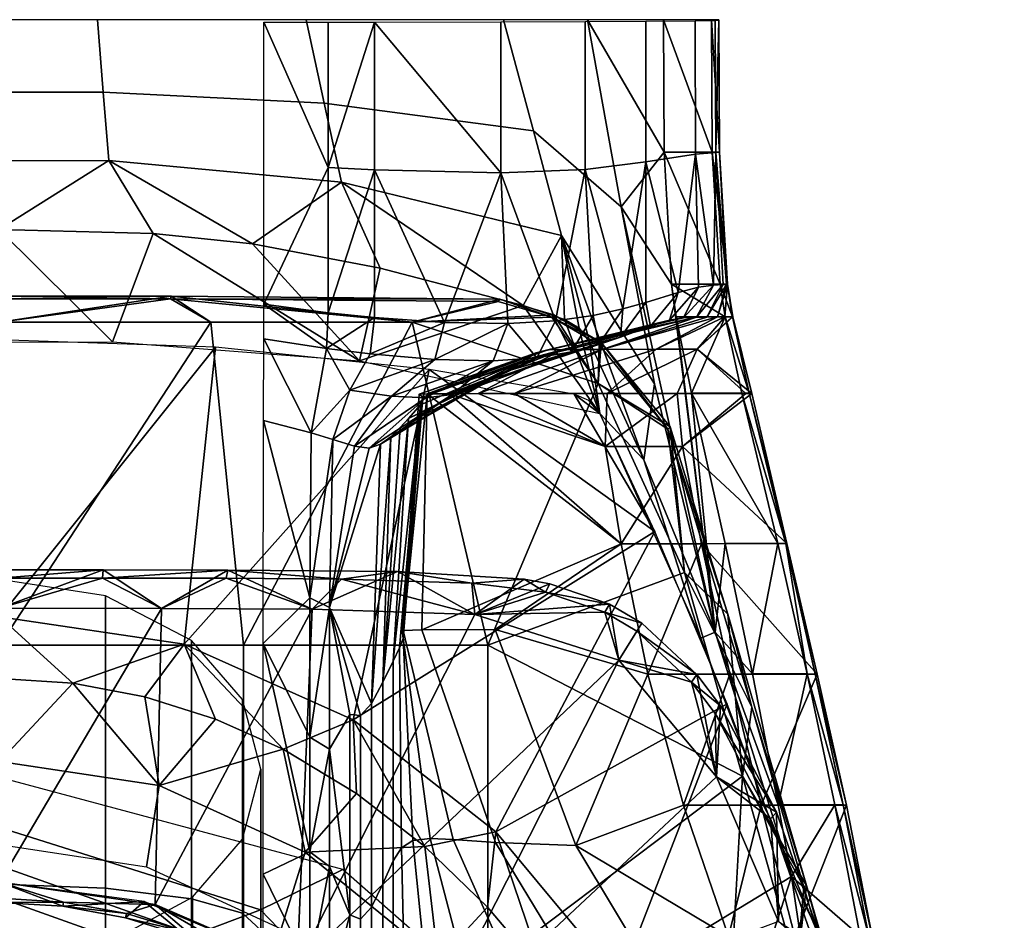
# Model space of a CAD drawing. Extents: x -182 to 182, y -525 to 0.
# Tile 8 of 8: x 4 to 182, y -163 to 0. Entities that reach past the tile are written whole.
import ezdxf

# ---------------------------------------------------------------- set-up
doc = ezdxf.new("R2010")
doc.units = 0
doc.header["$MEASUREMENT"] = 0
doc.layers.add('761510_KERAMIK', color=255, linetype='CONTINUOUS')
doc.layers.add('882461_KUNST_WEISS', color=255, linetype='CONTINUOUS')

msp = doc.modelspace()

# ---------------------------------------------------------------- meshes
at = {"layer": '761510_KERAMIK'}
mesh = msp.add_polyface(dxfattribs=at)
corners = [(-0.11, -37.88, 410.61), (20.43, -58.17, 399.93), (27.75, -38.59, 409.94), (65.06, -61.59, 399.93), (45.75, -40.47, 409.1), (68.81, -44.87, 407.68), (94.67, -51.64, 405.76), (-23.45, -58.28, 399.93), (18.76, -13.04, 410.23), (-20.69, -13.08, 410.15), (-21.78, -25.49, 410.13), (19.75, -25.43, 410.22), (58.68, -15.03, 407.97), (61.78, -29.29, 407.96), (17.71, 0.05, 410.25), (-19.53, 0.05, 410.16), (55.4, 0.05, 407.99), (91.11, 0.04, 404.64), (96.5, -20.01, 404.61), (47.76, -57.64, 54.93), (59.08, -59.41, 61.35), (56.35, -74.6, 61.33), (47.69, -72.39, 54.91), (63.33, -66.9, 71.55), (66.97, -60.37, 71.56), (60.25, -75.81, 71.54), (77.07, -68.27, 119.31), (70.82, -67.99, 93.25), (89.19, -61.6, 119.32), (78.66, -61.35, 93.26), (64.17, -77.06, 93.24), (81.8, -67.67, 144.2), (66.78, -77.37, 119.3), (85.71, -66.49, 168.51), (68.83, -76.7, 144.19), (73.89, -72.02, 210.59), (72.4, -73.69, 191.04), (91.48, -63.53, 210.6), (70.71, -75.36, 168.5), (88.89, -65.01, 191.05), (77.68, -63.2, 399.92), (39.04, -59.12, 399.93), (33.39, -112.84, 399.86), (-0.11, -57.8, 399.93), (0, -107.91, 399.87), (59.41, -52.93, 61.35), (47.77, -51.36, 54.93), (59.41, -26.68, 61.38), (59.41, -0.4, 61.41), (47.77, -0.4, 54.99), (59.08, -59.41, 61.35), (47.76, -57.64, 54.93), (67.78, -27.11, 71.59), (67.78, -0.39, 71.62), (67.78, -53.78, 71.56), (80.4, -54.66, 93.26), (90.61, -27.63, 116.12), (66.97, -60.37, 71.56), (78.66, -61.35, 93.26)]
mesh.append_faces([[corners[k] for k in face] for face in [(0, 1, 2), (2, 3, 4), (4, 3, 5), (5, 3, 6), (3, 2, 1), (1, 0, 7), (8, 9, 10, 11), (12, 8, 11, 13), (14, 15, 9, 8), (16, 14, 8, 12), (17, 16, 12, 18), (6, 13, 5), (5, 13, 4), (4, 11, 2), (2, 11, 0), (10, 0, 11), (11, 4, 13), (19, 20, 21), (21, 22, 19), (21, 20, 23), (20, 24, 23), (25, 21, 23), (26, 27, 28), (27, 23, 29), (23, 24, 29), (29, 28, 27), (23, 27, 25), (27, 26, 30), (26, 31, 32), (31, 33, 34), (35, 36, 37), (36, 38, 39), (38, 34, 33), (34, 32, 31), (32, 30, 26), (30, 25, 27), (40, 41, 42), (41, 43, 44), (45, 46, 47), (48, 47, 49), (46, 49, 47), (46, 45, 50), (50, 51, 46), (45, 47, 52), (47, 48, 53), (53, 52, 47), (52, 54, 45), (54, 52, 55), (52, 53, 56), (55, 52, 56), (57, 54, 55), (58, 57, 55), (57, 50, 54), (50, 45, 54)]])
mesh = msp.add_polyface(dxfattribs=at)
corners = [(94.67, -51.64, 405.76), (108.48, -71.16, 399.91), (102.12, -54.12, 405.11), (104.75, -55.72, 404.81), (106.66, -58.19, 404.59), (65.06, -61.59, 399.93), (96.5, -20.01, 404.61), (58.68, -15.03, 407.97), (61.78, -29.29, 407.96), (101.6, -38.97, 404.59), (106.24, 0.04, 402.29), (91.11, 0.04, 404.64), (112.37, -33.8, 402.25), (99.1, -59.6, 295.41), (96.97, -60.14, 260.64), (123.65, -53.82, 283.07), (95.15, -61.35, 239.19), (117.66, -55.34, 239.2), (91.48, -63.53, 210.6), (112.21, -57.32, 210.61), (88.89, -65.01, 191.05), (108.33, -58.65, 191.05), (85.71, -66.49, 168.51), (103.38, -59.99, 168.52), (81.8, -67.67, 144.2), (97.09, -61.06, 144.21), (77.07, -68.27, 119.31), (89.19, -61.6, 119.32), (70.71, -75.36, 168.5), (72.4, -73.69, 191.04), (73.89, -72.02, 210.59), (76.48, -68.19, 260.63), (75.87, -67.66, 283.05), (101.75, -59.58, 308.64), (77.27, -67.58, 295.4), (108.91, -59.55, 330.31), (86.49, -67.54, 319.38), (93.1, -67.53, 330.3), (81.24, -67.56, 308.63), (76.06, -69.55, 239.18), (108.48, -71.16, 399.91), (106.53, -68.79, 399.92), (103.86, -67.64, 399.92), (77.68, -63.2, 399.92), (118.44, -92.48, 399.89), (90.61, -0.35, 116.15), (105.82, -0.28, 162.9), (105.82, -27, 162.87), (90.61, -27.63, 116.12), (107.3, -53.43, 168.53), (100.48, -54.38, 144.21), (91.88, -54.87, 119.33), (80.4, -54.66, 93.26), (67.78, -0.39, 71.62), (78.66, -61.35, 93.26), (97.09, -61.06, 144.21), (103.38, -59.99, 168.52), (108.33, -58.65, 191.05), (89.19, -61.6, 119.32), (109.82, -67.5, 354.81), (109.45, -77.09, 354.79), (93.1, -67.53, 330.3), (77.27, -67.58, 295.4), (81.24, -67.56, 308.63), (112.38, -94.67, 354.77), (86.49, -67.54, 319.38)]
mesh.append_faces([[corners[k] for k in face] for face in [(0, 1, 2), (2, 1, 3), (3, 1, 4), (1, 0, 5), (6, 7, 8, 9), (10, 11, 6, 12), (4, 9, 3), (3, 9, 2), (2, 9, 0), (8, 0, 9), (13, 14, 15), (14, 16, 17), (16, 18, 19), (18, 20, 21), (20, 22, 23), (22, 24, 25), (24, 26, 27), (27, 25, 24), (25, 23, 22), (23, 21, 20), (21, 19, 18), (22, 20, 28), (20, 18, 29), (18, 16, 30), (16, 14, 31), (14, 13, 32), (13, 33, 34), (33, 35, 36), (37, 36, 35), (36, 38, 33), (38, 34, 33), (34, 32, 13), (32, 31, 14), (31, 39, 16), (39, 30, 16), (40, 41, 42), (42, 43, 44), (45, 46, 47, 48), (49, 50, 47), (50, 51, 48), (51, 52, 48), (53, 45, 48), (48, 47, 50), (52, 51, 54), (51, 50, 55), (50, 49, 56), (57, 56, 49), (56, 55, 50), (55, 58, 51), (58, 54, 51), (59, 60, 61), (62, 63, 64), (63, 65, 60), (65, 61, 60)]])
mesh = msp.add_polyface(dxfattribs=at)
corners = [(112.37, -33.8, 402.25), (96.5, -20.01, 404.61), (101.6, -38.97, 404.59), (118.4, -65.78, 402.21), (120, 0.04, 400), (106.24, 0.04, 402.29), (120.13, -23.87, 399.97), (121.47, -47.74, 399.94), (131.59, -47.78, 361.65), (130.14, -23.91, 361.68), (130.14, -23.91, 365.92), (130, -0.01, 361.7), (130, 0, 365.95), (131.59, -47.78, 365.89), (131.59, -47.75, 388.62), (130.14, -23.88, 388.65), (128.83, -23.87, 396.69), (130, 0.02, 388.67), (128.69, 0.03, 396.72), (130.27, -47.74, 396.66), (122.3, -53.63, 399.93), (131.16, -53.63, 396.65), (132.49, -53.64, 388.61), (132.56, -53.67, 365.88), (132.44, -53.67, 364.42), (131.59, -47.78, 365.89), (130.14, -23.91, 365.92), (131.59, -47.75, 388.62), (130, 0, 365.95), (130.14, -23.88, 388.65), (130, 0.02, 388.67), (132.49, -53.64, 388.61), (132.56, -53.67, 365.88), (125.75, -0.13, 258.2), (129.37, -0.07, 305.45), (129.48, -23.97, 305.42), (125.77, -24.28, 258.17), (116.82, -0.21, 210.68), (116.82, -25.64, 210.65), (105.82, -0.28, 162.9), (105.82, -27, 162.87), (131.59, -47.79, 354.83), (131.41, -47.82, 330.32), (130.14, -23.92, 354.86), (130.8, -47.84, 308.65), (129.05, -47.92, 283.08), (126.35, -48.3, 260.66), (122.64, -49.28, 239.2), (116.82, -51.04, 210.62), (112.65, -52.23, 191.06), (107.3, -53.43, 168.53), (130, -0.01, 354.89), (121.1, -54.25, 260.65), (123.65, -53.82, 283.07), (125.98, -53.73, 308.64), (127.84, -53.71, 330.31), (129.78, -53.68, 354.82), (130.14, -23.91, 361.68), (130, -0.01, 361.7), (131.59, -47.78, 361.65)]
mesh.append_faces([[corners[k] for k in face] for face in [(0, 1, 2, 3), (4, 5, 6), (6, 0, 7), (0, 6, 5), (8, 9, 10), (9, 11, 12), (12, 10, 9), (10, 13, 8), (14, 15, 16), (15, 17, 18), (18, 16, 15), (16, 19, 14), (19, 16, 6), (16, 18, 4), (4, 6, 16), (6, 7, 19), (20, 21, 7), (21, 19, 7), (19, 21, 22), (22, 14, 19), (13, 23, 24), (8, 13, 24), (25, 26, 27), (26, 28, 29), (30, 29, 28), (29, 27, 26), (27, 31, 32), (32, 25, 27), (33, 34, 35, 36), (37, 33, 36, 38), (39, 37, 38, 40), (41, 42, 43), (42, 44, 35), (44, 45, 35), (45, 46, 36), (46, 47, 36), (47, 48, 38), (48, 49, 38), (49, 50, 40), (51, 43, 35), (34, 51, 35), (36, 35, 45), (38, 36, 47), (40, 38, 49), (43, 42, 35), (47, 46, 52), (46, 45, 53), (45, 44, 54), (44, 42, 55), (42, 41, 56), (41, 43, 57), (43, 51, 58), (58, 57, 43), (57, 59, 41), (56, 41, 59)]])
mesh = msp.add_polyface(dxfattribs=at)
corners = [(106.66, -58.19, 404.59), (108.48, -71.16, 399.91), (116.46, -79.51, 403.29), (101.6, -38.97, 404.59), (122.3, -53.63, 399.93), (129.34, -110.63, 401.51), (125.08, -67.45, 399.92), (121.47, -47.74, 399.94), (118.4, -65.78, 402.21), (112.37, -33.8, 402.25), (140.67, -94.62, 396.6), (134.14, -67.46, 396.63), (131.16, -53.63, 396.65), (142.1, -94.63, 388.56), (135.5, -67.47, 388.59), (132.49, -53.64, 388.61), (135.99, -67.49, 365.87), (142.27, -94.65, 365.83), (123.41, -77.08, 361.61), (122.47, -67.5, 361.62), (134.87, -67.49, 364.4), (132.56, -53.67, 365.88), (126.07, -59.52, 361.63), (131.12, -53.68, 361.64), (132.44, -53.67, 364.42), (131.59, -47.78, 361.65), (129.78, -53.68, 354.82), (118.69, -59.53, 354.82), (108.91, -59.55, 330.31), (101.75, -59.58, 308.64), (125.98, -53.73, 308.64), (99.1, -59.6, 295.41), (112.21, -57.32, 210.61), (117.66, -55.34, 239.2), (95.15, -61.35, 239.19), (121.1, -54.25, 260.65), (96.97, -60.14, 260.64), (123.65, -53.82, 283.07), (127.84, -53.71, 330.31), (109.82, -67.5, 354.81), (93.1, -67.53, 330.3), (142.27, -94.65, 365.83), (135.99, -67.49, 365.87), (135.5, -67.47, 388.59), (132.49, -53.64, 388.61), (132.56, -53.67, 365.88), (118.44, -92.48, 399.89), (108.48, -71.16, 399.91), (103.86, -67.64, 399.92), (107.3, -53.43, 168.53), (112.65, -52.23, 191.06), (108.33, -58.65, 191.05), (116.82, -51.04, 210.62), (112.21, -57.32, 210.61), (122.64, -49.28, 239.2), (117.66, -55.34, 239.2), (129.78, -53.68, 354.82), (127.84, -53.71, 330.31), (131.41, -47.82, 330.32), (125.98, -53.73, 308.64), (130.8, -47.84, 308.65), (123.65, -53.82, 283.07), (129.05, -47.92, 283.08), (121.1, -54.25, 260.65), (126.35, -48.3, 260.66), (109.82, -67.5, 354.81), (118.69, -59.53, 354.82), (126.07, -59.52, 361.63), (131.12, -53.68, 361.64), (122.47, -67.5, 361.62), (131.59, -47.78, 361.65), (123.41, -77.08, 361.61), (109.45, -77.09, 354.79)]
mesh.append_faces([[corners[k] for k in face] for face in [(0, 1, 2), (2, 3, 0), (4, 5, 6), (7, 5, 4), (8, 5, 9), (3, 2, 8), (9, 5, 7), (10, 11, 6), (6, 11, 12), (12, 4, 6), (13, 14, 11), (12, 11, 14), (14, 15, 12), (16, 17, 18), (18, 19, 20), (20, 16, 18), (21, 16, 22), (16, 20, 22), (20, 19, 22), (22, 23, 24), (24, 21, 22), (24, 23, 25), (26, 27, 28), (28, 29, 30), (29, 31, 30), (32, 33, 34), (33, 35, 36), (35, 37, 36), (37, 30, 31), (30, 38, 28), (38, 26, 28), (27, 39, 40), (28, 27, 40), (41, 42, 43), (44, 43, 42), (42, 45, 44), (46, 47, 48), (49, 50, 51), (50, 52, 53), (52, 54, 55), (56, 57, 58), (57, 59, 60), (59, 61, 62), (61, 63, 64), (63, 55, 54), (55, 53, 52), (53, 51, 50), (65, 66, 67), (66, 56, 68), (68, 67, 66), (67, 69, 65), (68, 56, 70), (69, 71, 72), (72, 65, 69)]])
mesh = msp.add_polyface(dxfattribs=at)
corners = [(0, -107.91, 399.87), (33.39, -112.84, 399.86), (39.04, -59.12, 399.93), (63.9, -126.51, 399.85), (77.68, -63.2, 399.92), (63.9, -126.51, 399.85), (33.39, -112.84, 399.86), (51.24, -131.83, 392.43), (0, -107.91, 399.87), (13.22, -119.87, 392.36), (0, -119.03, 392.35), (26.28, -122.35, 392.37), (39.01, -126.36, 392.4), (64.53, -139.81, 392.49), (76.86, -149.38, 392.55), (0, -149.02, 317.51), (26.59, -153.06, 317.9), (28.88, -138.38, 355.14), (0, -134.02, 354.93), (0, -119.03, 392.35), (13.22, -119.87, 392.36), (26.28, -122.35, 392.37), (39.01, -126.36, 392.4), (51.24, -131.83, 392.43), (55.27, -150.44, 355.72), (64.53, -139.81, 392.49), (47.69, -72.39, 54.91), (56.35, -74.6, 61.33), (56.11, -104.47, 61.3), (56.11, -129.64, 61.27), (47.68, -112.69, 54.86), (56.11, -150.34, 61.25), (47.68, -154.41, 54.81), (72.32, -113.46, 238), (72.94, -111.78, 252.62), (74.71, -148.34, 252.58), (72.68, -149.63, 237.96), (71.12, -115.9, 220.25), (71.13, -151.99, 220.21), (69.3, -119.72, 192.85), (69.3, -156.14, 192.81), (67.26, -123.52, 159.9), (67.26, -160.36, 159.86), (65.23, -125.7, 126.65), (65.23, -162.53, 126.61), (63.3, -125.56, 97.92), (63.3, -161.73, 97.88), (59.64, -131.79, 71.48), (59.64, -106.17, 71.51), (60.25, -75.81, 71.54), (64.17, -77.06, 93.24), (66.78, -77.37, 119.3), (68.83, -76.7, 144.19), (70.71, -75.36, 168.5), (72.4, -73.69, 191.04), (73.89, -72.02, 210.59), (76.06, -69.55, 239.18), (59.64, -153.02, 71.46), (19.15, -104.09, 104.25), (0, -101.14, 101.85), (0, -156.2, 78.01), (19.15, -156.92, 81.35), (34.71, -112.19, 110.85), (34.71, -158.88, 90.52), (43.89, -122.82, 119.49), (43.89, -161.45, 102.54)]
mesh.append_faces([[corners[k] for k in face] for face in [(0, 1, 2), (1, 3, 4), (5, 6, 7), (6, 8, 9), (10, 9, 8), (9, 11, 6), (11, 12, 6), (12, 7, 6), (7, 13, 5), (13, 14, 5), (15, 16, 17, 18), (19, 18, 20), (20, 17, 21), (21, 17, 22), (22, 17, 23), (23, 24, 25), (24, 23, 17), (17, 20, 18), (26, 27, 28), (28, 29, 30), (29, 31, 30), (32, 30, 31), (30, 26, 28), (33, 34, 35, 36), (37, 33, 36, 38), (39, 37, 38, 40), (41, 39, 40, 42), (43, 41, 42, 44), (45, 43, 44, 46), (47, 48, 45), (48, 49, 50), (50, 51, 48), (51, 52, 48), (52, 53, 41), (53, 54, 39), (54, 55, 39), (55, 56, 37), (34, 33, 56), (33, 37, 56), (37, 39, 55), (39, 41, 53), (41, 43, 48), (43, 45, 48), (45, 46, 47), (48, 52, 41), (49, 48, 28), (48, 47, 29), (47, 57, 31), (31, 29, 47), (29, 28, 48), (28, 27, 49), (58, 59, 60, 61), (62, 58, 61, 63), (64, 62, 63, 65)]])
mesh = msp.add_polyface(dxfattribs=at)
corners = [(140.75, -141.87, 399.83), (129.34, -110.63, 401.51), (143.15, -154.84, 399.81), (116.46, -79.51, 403.29), (126.74, -111.73, 399.86), (108.48, -71.16, 399.91), (125.08, -67.45, 399.92), (131.16, -94.61, 399.88), (136.1, -118.21, 399.86), (118.4, -65.78, 402.21), (140.67, -94.62, 396.6), (145.96, -118.21, 396.57), (150.95, -141.88, 396.54), (134.14, -67.46, 396.63), (142.1, -94.63, 388.56), (152.48, -141.89, 388.5), (147.44, -118.22, 388.53), (142.27, -94.65, 365.83), (147.78, -118.25, 365.8), (126.89, -94.66, 361.59), (153.11, -141.91, 365.77), (137.68, -141.92, 361.53), (131.98, -118.25, 361.56), (123.41, -77.08, 361.61), (135.5, -67.47, 388.59), (142.1, -94.63, 388.56), (142.27, -94.65, 365.83), (147.44, -118.22, 388.53), (152.48, -141.89, 388.5), (153.11, -141.91, 365.77), (147.78, -118.25, 365.8), (131.54, -123.6, 399.85), (118.44, -92.48, 399.89), (89.68, -146.72, 399.82), (63.9, -126.51, 399.85), (77.68, -63.2, 399.92), (89.68, -146.72, 399.82), (63.9, -126.51, 399.85), (76.86, -149.38, 392.55), (76.32, -110.21, 298.39), (89.57, -110.19, 322.76), (104.19, -149.2, 322.71), (89.67, -148.69, 298.34), (72.95, -110.37, 280.51), (81.99, -148.14, 280.47), (72.81, -110.79, 266.89), (77.81, -147.95, 266.84), (72.94, -111.78, 252.62), (74.71, -148.34, 252.58), (109.45, -77.09, 354.79), (112.38, -94.67, 354.77), (81.24, -67.56, 308.63), (117.17, -118.26, 354.74), (123.6, -141.93, 354.71), (76.06, -69.55, 239.18), (76.48, -68.19, 260.63), (75.87, -67.66, 283.05), (77.27, -67.58, 295.4), (123.41, -77.08, 361.61), (126.89, -94.66, 361.59), (131.98, -118.25, 361.56), (137.68, -141.92, 361.53)]
mesh.append_faces([[corners[k] for k in face] for face in [(0, 1, 2), (3, 4, 1), (2, 1, 4), (4, 3, 5), (6, 1, 7), (7, 1, 8), (8, 1, 0), (1, 9, 3), (6, 7, 10), (7, 8, 10), (8, 0, 11), (12, 11, 0), (11, 10, 8), (13, 10, 14), (10, 11, 14), (11, 12, 15), (15, 16, 11), (16, 14, 11), (17, 18, 19), (18, 20, 21), (21, 22, 18), (22, 19, 18), (19, 23, 17), (24, 25, 26), (25, 27, 26), (27, 28, 29), (29, 30, 27), (30, 26, 27), (31, 32, 33), (34, 33, 32), (32, 35, 34), (36, 37, 38), (39, 40, 41, 42), (43, 39, 42, 44), (45, 43, 44, 46), (47, 45, 46, 48), (49, 50, 51), (50, 52, 40), (52, 53, 41), (54, 55, 47), (55, 56, 45), (56, 57, 43), (40, 39, 50), (41, 40, 52), (39, 43, 57), (43, 45, 56), (45, 47, 55), (57, 50, 39), (58, 59, 50), (59, 60, 52), (60, 61, 53), (53, 52, 60), (52, 50, 59), (50, 49, 58)]])
mesh = msp.add_polyface(dxfattribs=at)
corners = [(50.89, -164.25, 318.98), (72.98, -182.41, 320.74), (79.27, -170, 356.67), (55.27, -150.44, 355.72), (26.59, -153.06, 317.9), (28.88, -138.38, 355.14), (64.53, -139.81, 392.49), (76.86, -149.38, 392.55), (56.11, -150.34, 61.25), (56.11, -171.62, 61.22), (47.68, -154.41, 54.81), (56.11, -195.53, 61.2), (47.68, -188.98, 54.78), (55.83, -213.32, 61.18), (71.15, -176.58, 220.18), (73.27, -176.1, 237.93), (73.69, -201.7, 237.89), (71.16, -199.26, 220.16), (71.13, -151.99, 220.21), (72.68, -149.63, 237.96), (69.3, -179.14, 192.79), (69.3, -199.34, 192.76), (69.3, -156.14, 192.81), (67.26, -182.15, 159.84), (67.26, -200.62, 159.82), (67.26, -160.36, 159.86), (65.23, -183, 126.59), (65.23, -199.87, 126.57), (65.23, -162.53, 126.61), (63.3, -180.56, 97.86), (63.3, -195.65, 97.85), (63.3, -161.73, 97.88), (59.64, -202.51, 71.4), (59.64, -175.75, 71.43), (59.64, -153.02, 71.46), (59.64, -131.79, 71.48), (0, -145.97, 291.69), (47.19, -160.85, 292.7), (62.02, -153.54, 329.63), (0, -136.95, 328.48), (35.16, -165.35, 264.37), (60.58, -195.02, 266.27), (81.32, -196.26, 295.12), (0, -152.88, 263.56), (27.04, -168.32, 243.29), (46.59, -191.19, 244.54), (0, -158.7, 242.76), (22.14, -174.69, 217.39), (38.15, -191.28, 218.05), (0, -167.71, 217.12), (20.29, -183.81, 176.45), (34.96, -195.44, 176.66), (0, -178.92, 176.37), (20.24, -183.83, 155.66), (34.87, -193.29, 151.75), (0, -179.86, 157.29), (34.87, -182.59, 143.29), (43.89, -188.4, 132.05), (43.89, -205.9, 146.55), (20.24, -178.23, 151.72), (0, -176.4, 155.26), (19.15, -156.92, 81.35), (0, -156.2, 78.01), (0, -214.37, 81.79), (19.15, -212.73, 84.95), (34.71, -158.88, 90.52), (34.71, -208.25, 93.63), (43.89, -161.45, 102.54), (43.89, -202.37, 105.01), (47.21, -164.5, 116.83), (47.21, -195.38, 118.53), (43.89, -167.56, 131.11), (34.87, -170.1, 142.99), (20.24, -172, 151.89), (0, -172.8, 155.64), (47.21, -135.44, 129.76), (43.89, -122.82, 119.49), (43.89, -148.07, 140.03), (34.87, -158.56, 148.57), (20.24, -166.44, 154.98), (0, -169.74, 157.67)]
mesh.append_faces([[corners[k] for k in face] for face in [(0, 1, 2, 3), (4, 0, 3, 5), (6, 3, 7), (2, 7, 3), (8, 9, 10), (9, 11, 12), (11, 13, 12), (12, 10, 9), (14, 15, 16, 17), (18, 19, 15, 14), (20, 14, 17, 21), (22, 18, 14, 20), (23, 20, 21, 24), (25, 22, 20, 23), (26, 23, 24, 27), (28, 25, 23, 26), (29, 26, 27, 30), (31, 28, 26, 29), (32, 33, 30), (33, 34, 31), (34, 35, 31), (29, 30, 33), (31, 29, 33), (34, 33, 9), (33, 32, 11), (11, 9, 33), (9, 8, 34), (36, 37, 38, 39), (40, 41, 42, 37), (43, 40, 37, 36), (44, 45, 41, 40), (46, 44, 40, 43), (47, 48, 45, 44), (49, 47, 44, 46), (50, 51, 48, 47), (52, 50, 47, 49), (53, 54, 51, 50), (55, 53, 50, 52), (56, 57, 58, 54), (59, 56, 54, 53), (60, 59, 53, 55), (61, 62, 63, 64), (65, 61, 64, 66), (67, 65, 66, 68), (69, 67, 68, 70), (71, 69, 70, 57), (72, 71, 57, 56), (73, 72, 56, 59), (74, 73, 59, 60), (75, 76, 67, 69), (77, 75, 69, 71), (78, 77, 71, 72), (79, 78, 72, 73), (80, 79, 73, 74)]])
mesh = msp.add_polyface(dxfattribs=at)
corners = [(143.15, -154.84, 399.81), (155.2, -235.03, 399.71), (159.76, -189.48, 396.48), (140.75, -141.87, 399.83), (150.95, -141.88, 396.54), (155.56, -165.63, 396.51), (157.14, -165.64, 388.47), (161.38, -189.48, 388.44), (165.16, -213.37, 388.41), (152.48, -141.89, 388.5), (153.11, -141.91, 365.77), (157.71, -165.67, 365.74), (143.77, -165.67, 361.5), (161.7, -189.49, 365.72), (149.51, -189.49, 361.47), (154.21, -213.33, 361.44), (137.68, -141.92, 361.53), (152.48, -141.89, 388.5), (157.14, -165.64, 388.47), (157.71, -165.67, 365.74), (161.38, -189.48, 388.44), (161.7, -189.49, 365.72), (165.29, -213.34, 365.69), (153.11, -141.91, 365.77), (155.2, -235.03, 399.71), (143.15, -154.84, 399.81), (127.93, -201.76, 399.75), (131.54, -123.6, 399.85), (112.13, -173.67, 399.79), (89.68, -146.72, 399.82), (127.93, -201.76, 399.75), (112.13, -173.67, 399.79), (116.58, -201.83, 392.89), (89.68, -146.72, 399.82), (98.41, -172.47, 392.7), (76.86, -149.38, 392.55), (88.18, -160.34, 392.62), (108.17, -186.68, 392.79), (72.98, -182.41, 320.74), (89.29, -202.88, 322.72), (96.98, -192.06, 357.74), (79.27, -170, 356.67), (76.86, -149.38, 392.55), (88.18, -160.34, 392.62), (98.41, -172.47, 392.7), (108.17, -186.68, 392.79), (116.58, -201.83, 392.89), (89.67, -148.69, 298.34), (104.19, -149.2, 322.71), (126.2, -185.93, 322.66), (110.98, -183.87, 298.3), (96.69, -181.24, 280.43), (126.16, -222.54, 298.26), (107.1, -216.85, 280.39), (81.99, -148.14, 280.47), (85.99, -178.99, 266.81), (91.76, -211.58, 266.77), (77.81, -147.95, 266.84), (77.6, -177.01, 252.54), (79.65, -206.02, 252.51), (74.71, -148.34, 252.58), (73.27, -176.1, 237.93), (73.69, -201.7, 237.89), (72.68, -149.63, 237.96), (123.6, -141.93, 354.71), (131.74, -165.67, 354.69), (139.83, -189.48, 354.66), (146.08, -213.29, 354.63), (137.68, -141.92, 361.53), (143.77, -165.67, 361.5), (149.51, -189.49, 361.47), (47.19, -160.85, 292.7), (81.32, -196.26, 295.12), (106.86, -193.01, 332.36), (62.02, -153.54, 329.63)]
mesh.append_faces([[corners[k] for k in face] for face in [(0, 1, 2), (3, 0, 4), (2, 5, 0), (5, 4, 0), (4, 5, 6), (5, 2, 7), (8, 7, 2), (7, 6, 5), (6, 9, 4), (10, 11, 12), (11, 13, 14), (15, 14, 13), (14, 12, 11), (12, 16, 10), (17, 18, 19), (18, 20, 21), (22, 21, 20), (21, 19, 18), (19, 23, 17), (24, 25, 26), (25, 27, 28), (29, 28, 27), (28, 26, 25), (30, 31, 32), (31, 33, 34), (35, 36, 33), (36, 34, 33), (34, 37, 31), (37, 32, 31), (38, 39, 40, 41), (42, 41, 43), (43, 41, 44), (44, 40, 45), (45, 40, 46), (40, 44, 41), (47, 48, 49, 50), (51, 50, 52, 53), (54, 47, 50, 51), (55, 51, 53, 56), (57, 54, 51, 55), (58, 55, 56, 59), (60, 57, 55, 58), (61, 58, 59, 62), (63, 60, 58, 61), (64, 65, 48), (65, 66, 49), (66, 67, 49), (49, 48, 65), (68, 69, 65), (69, 70, 66), (67, 66, 70), (66, 65, 69), (65, 64, 68), (71, 72, 73, 74)]])
at = {"layer": '882461_KUNST_WEISS'}
mesh = msp.add_polyface(dxfattribs=at)
corners = [(134.27, -136.66, 425), (123.79, -99.89, 425), (88.23, -113, 425), (108.18, -65.69, 425), (74.59, -54.64, 425), (38.22, -54.64, 425), (44.12, -113, 425), (0, -54.64, 425), (0, -113, 425), (145.88, -156.44, 412.5), (134.27, -136.66, 412.5), (131.65, -107.38, 412.5), (123.79, -99.89, 412.5), (121.23, -73.57, 412.5), (108.18, -65.69, 412.5), (108.75, -58.27, 412.5), (100.18, -53.29, 412.5), (74.59, -54.64, 412.5), (90.45, -50.45, 412.5), (31.03, -49.93, 412.5), (0, -54.64, 412.5), (0, -49.93, 412.5), (38.22, -54.64, 412.5), (0, -50.38, 420.48), (0, -54.64, 425), (30.92, -50.38, 420.48), (74.59, -54.64, 425), (90.14, -50.9, 420.48), (99.84, -53.73, 420.48), (108.18, -65.69, 425), (108.38, -58.71, 420.48), (120.81, -73.98, 420.48), (123.79, -99.89, 425), (135.99, -124.19, 420.48), (134.27, -136.66, 425), (145.39, -156.71, 420.48), (38.22, -54.64, 425), (131.65, -107.38, 412.5), (108.75, -58.27, 412.5), (90.45, -50.45, 412.5), (31.03, -49.93, 412.5), (0, -49.93, 412.5), (100.18, -53.29, 412.5), (121.23, -73.57, 412.5), (145.88, -156.44, 412.5)]
mesh.append_faces([[corners[k] for k in face] for face in [(0, 1, 2), (1, 3, 2), (3, 4, 2), (4, 5, 6), (5, 7, 8), (8, 6, 5), (6, 2, 4), (9, 10, 11), (11, 12, 13), (13, 14, 15), (15, 14, 16), (16, 17, 18), (18, 17, 19), (19, 20, 21), (20, 19, 22), (22, 19, 17), (17, 16, 14), (14, 13, 12), (12, 11, 10), (23, 24, 25), (25, 26, 27), (27, 26, 28), (28, 29, 30), (30, 29, 31), (31, 32, 33), (33, 34, 35), (34, 33, 32), (32, 31, 29), (29, 28, 26), (26, 25, 36), (36, 25, 24), (33, 37, 31), (31, 38, 30), (30, 38, 28), (28, 39, 27), (27, 39, 25), (25, 40, 23), (41, 23, 40), (40, 25, 39), (39, 28, 42), (42, 28, 38), (38, 31, 43), (43, 31, 37), (37, 33, 44)]])
mesh = msp.add_polyface(dxfattribs=at)
corners = [(33.78, -165.67, 400), (26.15, -159.31, 400), (22.77, -162.29, 400), (11.46, -160.21, 400), (0, -155.83, 400), (0, -159.5, 400), (54.11, -171.16, 400), (0, -99.38, 400), (0, -106.33, 400), (18.75, -99.38, 400), (29.27, -106.35, 400), (41.27, -99.42, 400), (56.5, -106.47, 400), (71.94, -99.71, 400), (85.9, -107.44, 400), (0, -158.72, 408.88), (0, -155.83, 412.5), (11.56, -159.43, 408.88), (28.13, -159.86, 412.5), (22.97, -161.53, 408.88), (34.08, -164.92, 408.88), (44.76, -169.53, 408.88), (53.82, -170.99, 412.5), (0, -159.5, 400), (11.46, -160.21, 400), (22.77, -162.29, 400), (33.78, -165.67, 400), (85.9, -107.44, 412.5), (56.5, -106.47, 412.5), (29.27, -106.35, 412.5), (0, -106.33, 412.5), (71.94, -99.71, 400), (61.79, -101.05, 408.91), (41.27, -99.42, 400), (18.6, -100.88, 408.91), (18.75, -99.38, 400), (0, -100.88, 408.91), (0, -99.38, 400), (40.95, -100.92, 408.91)]
mesh.append_faces([[corners[k] for k in face] for face in [(0, 1, 2), (2, 1, 3), (3, 4, 5), (4, 3, 1), (1, 0, 6), (7, 8, 9), (9, 10, 11), (11, 12, 13), (14, 13, 12), (12, 11, 10), (10, 9, 8), (15, 16, 17), (17, 18, 19), (19, 18, 20), (20, 18, 21), (22, 21, 18), (18, 17, 16), (23, 17, 24), (24, 19, 25), (25, 20, 26), (21, 26, 20), (20, 25, 19), (19, 24, 17), (17, 23, 15), (27, 22, 28), (28, 18, 29), (29, 16, 30), (16, 29, 18), (18, 28, 22), (31, 32, 33), (33, 34, 35), (35, 36, 37), (36, 35, 34), (34, 33, 38), (38, 33, 32), (30, 34, 29), (29, 38, 28), (28, 32, 27), (32, 28, 38), (38, 29, 34), (34, 30, 36)]])
mesh = msp.add_polyface(dxfattribs=at)
corners = [(71.94, -99.71, 400), (85.9, -107.44, 400), (94.82, -101.1, 400), (99.46, -101.94, 400), (110.26, -105.61, 400), (111.93, -115.69, 400), (116.07, -109.05, 400), (126.03, -118.31, 400), (129.58, -136.79, 400), (130.33, -124, 400), (140.43, -143.2, 400), (140.77, -162.94, 400), (149.23, -168.34, 400), (140.77, -162.94, 412.5), (75.53, -187.43, 412.5), (129.58, -136.79, 412.5), (111.93, -115.69, 412.5), (53.82, -170.99, 412.5), (85.9, -107.44, 412.5), (149.23, -168.34, 400), (139.35, -144.4, 408.91), (140.43, -143.2, 400), (129.33, -125.33, 408.91), (130.33, -124, 400), (125.06, -119.67, 408.91), (126.03, -118.31, 400), (115.18, -110.48, 408.91), (116.07, -109.05, 400), (109.42, -107.06, 408.91), (110.26, -105.61, 400), (98.7, -103.42, 408.91), (99.46, -101.94, 400), (94.82, -101.1, 400), (85.36, -101.79, 408.91), (71.94, -99.71, 400), (61.79, -101.05, 408.91), (148.08, -169.36, 408.91)]
mesh.append_faces([[corners[k] for k in face] for face in [(0, 1, 2), (2, 1, 3), (3, 1, 4), (4, 5, 6), (6, 5, 7), (7, 8, 9), (9, 8, 10), (10, 11, 12), (11, 10, 8), (8, 7, 5), (5, 4, 1), (13, 14, 15), (15, 14, 16), (16, 17, 18), (17, 16, 14), (19, 20, 21), (21, 22, 23), (23, 24, 25), (25, 26, 27), (27, 28, 29), (29, 30, 31), (31, 30, 32), (32, 33, 34), (35, 34, 33), (33, 32, 30), (30, 29, 28), (28, 27, 26), (26, 25, 24), (24, 23, 22), (22, 21, 20), (20, 19, 36), (18, 28, 16), (16, 24, 15), (15, 20, 13), (36, 13, 20), (20, 15, 22), (22, 15, 24), (24, 16, 26), (26, 16, 28), (28, 18, 30), (30, 18, 33), (33, 18, 35)]])
mesh = msp.add_polyface(dxfattribs=at)
corners = [(44.12, -229.73, 425), (0, -229.73, 425), (0, -288.09, 425), (44.12, -288.09, 425), (44.12, -171.36, 425), (0, -171.36, 425), (44.12, -113, 425), (0, -113, 425), (88.23, -229.73, 425), (88.23, -288.09, 425), (88.23, -171.36, 425), (88.23, -113, 425), (132.35, -229.73, 425), (132.35, -288.09, 425), (132.35, -171.36, 425), (175.87, -318.3, 425), (173.43, -279.86, 425), (164.96, -244.46, 425), (153.92, -205.72, 425), (144.11, -171.36, 425), (134.27, -136.66, 425), (181.59, -293.99, 412.5), (173.43, -279.86, 412.5), (178, -269.09, 412.5), (164.96, -244.46, 412.5), (164.85, -221.68, 412.5), (153.92, -205.72, 412.5), (155.3, -188.99, 412.5), (144.11, -171.36, 412.5), (145.88, -156.44, 412.5), (134.27, -136.66, 412.5), (175.87, -318.3, 412.5), (145.39, -156.71, 420.48), (144.11, -171.36, 425), (154.77, -189.2, 420.48), (153.92, -205.72, 425), (164.29, -221.83, 420.48), (164.96, -244.46, 425), (177.39, -269.16, 420.48), (173.43, -279.86, 425), (181.6, -304.09, 420.48), (134.27, -136.66, 425), (181.59, -293.99, 412.5), (178, -269.09, 412.5), (155.3, -188.99, 412.5), (145.88, -156.44, 412.5), (135.99, -124.19, 420.48), (164.85, -221.68, 412.5)]
mesh.append_faces([[corners[k] for k in face] for face in [(0, 1, 2, 3), (4, 5, 1, 0), (6, 7, 5, 4), (8, 0, 3, 9), (10, 4, 0, 8), (11, 6, 4, 10), (12, 8, 9, 13), (14, 10, 8, 12), (15, 16, 13), (16, 17, 13), (17, 18, 12), (18, 19, 14), (19, 20, 14), (11, 10, 20), (12, 13, 17), (10, 14, 20), (14, 12, 18), (21, 22, 23), (23, 24, 25), (25, 26, 27), (27, 28, 29), (30, 29, 28), (28, 27, 26), (26, 25, 24), (24, 23, 22), (22, 21, 31), (32, 33, 34), (34, 35, 36), (36, 37, 38), (38, 39, 40), (39, 38, 37), (37, 36, 35), (35, 34, 33), (33, 32, 41), (40, 42, 38), (38, 43, 36), (36, 44, 34), (34, 45, 32), (32, 45, 46), (45, 34, 44), (44, 36, 47), (47, 36, 43), (43, 38, 42)]])

doc.saveas('drawing.dxf')
